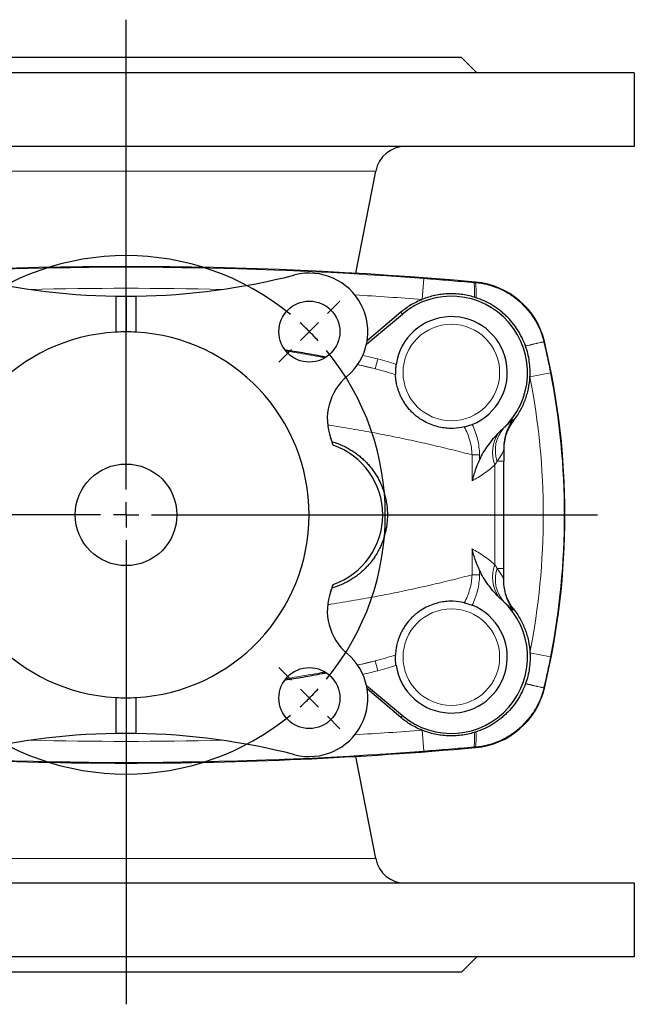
# Model space of a CAD drawing. Header units: millimetres. Extents: x -264 to 603, y -322 to 377.
# Tile 2 of 6: x -179 to -58, y -322 to -129. Entities that reach past the tile are written whole.
import ezdxf

# ---------------------------------------------------------------- set-up
doc = ezdxf.new("R2010")
doc.units = ezdxf.units.MM
doc.layers.add('FORMAT', color=7, linetype='Continuous')

# ---------------------------------------------------------------- blocks, each defined once
blk = doc.blocks.new('SW_CENTERMARKSYMBOL_1')
at = {"layer": 'FORMAT', "color": 0}
for p, q in [((0, 5), (0, 97.43)), ((0, 0), (0, 2.5)), ((-5, 0), (-92.03, 0)), ((0, 0), (-2.5, 0)), ((0, 0), (0, -2.5)), ((0, 0), (2.5, 0)), ((5, 0), (92.72, 0)), ((0, -5), (0, -96.31))]:
    blk.add_line(p, q, dxfattribs=at)
blk = doc.blocks.new('SW_CENTERMARKSYMBOL_2')
at = {"layer": 'FORMAT', "color": 0}
for p, q in [((-75.66, 3.54), (-78.14, 6.01)), ((3.54, 3.54), (6.01, 6.01)), ((-36.06, -31.06), (-36.06, 2.5)), ((-72.12, 0), (-73.89, 1.77)), ((0, 0), (-1.77, -1.77)), ((0, 0), (1.77, 1.77)), ((-72.12, 0), (-70.36, -1.77)), ((-68.59, -3.54), (-66.11, -6.01)), ((-3.54, -3.54), (-6.01, -6.01)), ((-36.06, -36.06), (-36.06, -33.56)), ((-41.06, -36.06), (-74.62, -36.06)), ((-36.06, -36.06), (-38.56, -36.06)), ((-36.06, -36.06), (-36.06, -38.56)), ((-36.06, -36.06), (-33.56, -36.06)), ((-31.06, -36.06), (2.5, -36.06)), ((-36.06, -41.06), (-36.06, -74.62)), ((-68.59, -68.59), (-66.11, -66.11)), ((-3.54, -68.59), (-6.01, -66.11)), ((-72.12, -72.12), (-70.36, -70.36)), ((0, -72.12), (-1.77, -70.36)), ((-72.12, -72.12), (-73.89, -73.89)), ((0, -72.12), (1.77, -73.89)), ((-75.66, -75.66), (-78.14, -78.14)), ((3.54, -75.66), (6.01, -78.14))]:
    blk.add_line(p, q, dxfattribs=at)
for start, end in [(50.6172, 129.3828), (132.1914, 135), (45, 47.8086), (42.1914, 45), (135, 137.8086), (140.6172, 219.3828), (320.6172, 39.3828), (222.1914, 225), (315, 317.8086), (225, 227.8086), (312.1914, 315), (230.6172, 309.3828)]:
    blk.add_arc((-36.06, -36.06), 51, start, end, dxfattribs=at)

msp = doc.modelspace()

# ---------------------------------------------------------------- linework, layer by layer
at = {"color": 7, "linetype": 'Continuous', "lineweight": 25}
for p, q in [((-92.03, -136.16), (-224.03, -136.16)), ((-89.03, -139.16), (-92.03, -136.16)), ((-58.04, -139.16), (-258.02, -139.16)), ((-58.04, -139.16), (-58.04, -153.66)), ((-58.04, -153.66), (-258.02, -153.66)), ((-112.83, -178.64), (-108.92, -158.52)), ((-160.03, -183.15), (-160.03, -190.22)), ((-158.03, -183.16), (-158.03, -190.16)), ((-156.03, -190.22), (-156.03, -183.15)), ((-110.74, -192.6), (-103.67, -186.67)), ((-103.98, -186.3), (-110.61, -191.91)), ((-83.73, -236.72), (-83.73, -215.6)), ((-110.74, -259.72), (-103.67, -265.65)), ((-103.98, -266.02), (-110.61, -260.41)), ((-160.03, -262.11), (-160.03, -269.18)), ((-158.03, -262.16), (-158.03, -269.16)), ((-156.03, -269.18), (-156.03, -262.11)), ((-108.92, -293.81), (-112.83, -273.68)), ((-58.04, -298.66), (-258.02, -298.66)), ((-58.04, -298.66), (-58.04, -313.16)), ((-58.04, -313.16), (-258.02, -313.16)), ((-92.03, -316.16), (-89.03, -313.16)), ((-92.03, -316.16), (-224.03, -316.16))]:
    msp.add_line(p, q, dxfattribs=at)
at = {"color": 8, "linetype": 'Continuous', "lineweight": 18}
for p, q in [((-108.92, -158.52), (-207.14, -158.52)), ((-99.47, -179.66), (-99.78, -183.78)), ((-89.27, -180.37), (-89.28, -180.51)), ((-89.27, -180.37), (-89.27, -180.37)), ((-103.98, -186.3), (-103.67, -186.67)), ((-75.71, -192.08), (-75.84, -192.11)), ((-75.71, -192.08), (-75.71, -192.08)), ((-118.85, -195.22), (-118.97, -195.2)), ((-108.5, -195.48), (-108.99, -197.42)), ((-78.56, -199.03), (-74.51, -198.24)), ((-81.88, -207.44), (-81.82, -207.67)), ((-89.97, -219.46), (-89.97, -214.36)), ((-88.5, -214.36), (-89.97, -214.36)), ((-88.5, -214.36), (-88.5, -215.3)), ((-85.45, -216.34), (-85.45, -235.98)), ((-85.04, -215.6), (-83.73, -215.6)), ((-89.97, -232.86), (-89.97, -237.96)), ((-88.5, -237.96), (-89.97, -237.96)), ((-88.5, -237.96), (-88.5, -237.02)), ((-85.04, -236.72), (-83.73, -236.72)), ((-81.88, -244.88), (-81.82, -244.65)), ((-78.56, -253.29), (-74.51, -254.08)), ((-108.5, -256.84), (-108.99, -254.9)), ((-118.85, -257.1), (-118.97, -257.12)), ((-75.71, -260.24), (-75.84, -260.21)), ((-75.71, -260.24), (-75.71, -260.24)), ((-103.98, -266.02), (-103.67, -265.65)), ((-99.47, -272.66), (-99.78, -268.54)), ((-89.27, -271.95), (-89.28, -271.81)), ((-89.27, -271.95), (-89.27, -271.95)), ((-108.92, -293.81), (-207.14, -293.81))]:
    msp.add_line(p, q, dxfattribs=at)
at = {"color": 8, "linetype": 'Continuous', "lineweight": 18, "flags": 128}
for points in [[(-118.97, -195.2), (-119.01, -195.17), (-119.4, -194.95)], [(-118.97, -257.12), (-119.01, -257.15), (-119.4, -257.37)]]:
    msp.add_lwpolyline(points, dxfattribs=at)
at = {"color": 7, "linetype": 'Continuous', "lineweight": 25}
for centre, radius in [((-121.97, -190.1), 6), ((-158.03, -226.16), 10), ((-121.97, -262.22), 6)]:
    msp.add_circle(centre, radius, dxfattribs=at)
at = {"color": 8, "linetype": 'Continuous', "lineweight": 18}
for centre in [(-94.03, -198.16), (-94.03, -254.16)]:
    msp.add_circle(centre, 9.5, dxfattribs=at)
at = {"color": 7, "linetype": 'Continuous', "lineweight": 25}
for centre, radius, start, end in [((-103.03, -159.66), 6, 90, 169), ((-158.03, -953.66), 776.34, 84.91896, 95.08104), ((-158.03, -49.86), 133.3, 255.579, 269.1403), ((-158.03, -49.86), 133.3, 270.8597, 284.421), ((-121.97, -190.1), 11.5, 310.2198, 104.421), ((-90.63, -195.65), 15.34, 13.4677, 84.919), ((-158.03, -49.86), 133.3, 269.1403, 270), ((-158.03, -49.86), 133.3, 270, 270.8597), ((-94.03, -198.16), 15, 312.3241, 130), ((-94.03, -198.16), 11, 291.8238, 171.5871), ((-158.03, -226.16), 36, 93.1847, 266.8153), ((-158.03, -226.16), 36, 90, 93.1847), ((-158.03, -226.16), 36, 86.8153, 90), ((-158.03, -226.16), 36, 273.1847, 86.8153), ((-218.03, -226.16), 146.34, 346.5323, 13.4677), ((-107.44, -207.28), 11, 130.2198, 200.467), ((-158.03, -226.16), 43, 18.5733, 20.467), ((-122.03, -226.16), 14.5, 289.1659, 70.8341), ((-158.03, -226.16), 43, 339.533, 341.4267), ((-107.44, -245.04), 11, 159.533, 229.7802), ((-94.03, -254.16), 11, 188.4129, 68.1762), ((-94.03, -254.16), 15, 230, 47.6759), ((-121.97, -262.22), 11.5, 255.579, 49.7802), ((-90.63, -256.67), 15.34, 275.081, 346.5323), ((-158.03, -226.16), 36, 266.8153, 270), ((-158.03, -226.16), 36, 270, 273.1847), ((-158.03, -402.46), 133.3, 90.8597, 104.421), ((-158.03, -402.46), 133.3, 90, 90.8597), ((-158.03, -402.46), 133.3, 89.1403, 90), ((-158.03, -402.46), 133.3, 75.579, 89.1403), ((-158.03, 501.34), 776.34, 264.91896, 270), ((-158.03, 501.34), 776.34, 270, 275.08104), ((-103.03, -292.66), 6, 191, 270)]:
    msp.add_arc(centre, radius, start, end, dxfattribs=at)
at = {"color": 8, "linetype": 'Continuous', "lineweight": 18}
for centre, radius, start, end in [((-158.03, -953.66), 776.34, 84.91896, 95.08104), ((-158.03, -953.66), 776.21, 85.6737, 94.3263), ((-158.03, -953.66), 772.08, 88.59497, 91.40503), ((-99.92, -182.05), 10.47, 352.9736, 8.5703), ((-98.99, -182.18), 9.85, 352.7364, 9.7571), ((-90.63, -195.65), 15.34, 13.4677, 84.919), ((-158.03, -953.66), 772.08, 85.6737, 86.6569), ((-58.09, -279.73), 89.4, 101.4528, 103.8216), ((-57.31, -282.85), 92.57, 101.5428, 103.8267), ((-218.03, -226.16), 146.34, 346.5323, 13.4677), ((-158.03, -393.98), 204.58, 75.9904, 76.8417), ((-158.03, -393.98), 202.58, 75.9904, 77.004), ((-218.03, -226.16), 142.08, 348.9905, 11.0095), ((-218.03, -226.16), 146.21, 348.9905, 11.0095), ((-78.72, -213.49), 6.67, 138.4342, 198.4665), ((-74.74, -212.9), 8.99, 142.5754, 179.9973), ((-79.12, -213.86), 6.8, 145.5487, 201.3879), ((-79.12, -238.46), 6.8, 158.6121, 214.4513), ((-78.72, -238.83), 6.67, 161.5335, 221.5658), ((-74.74, -239.42), 8.99, 180.0027, 217.4246), ((-158.03, -58.34), 202.58, 282.996, 284.0096), ((-158.03, -58.34), 204.58, 283.1583, 284.0096), ((-58.09, -172.6), 89.4, 256.1784, 258.5472), ((-57.31, -169.47), 92.57, 256.1733, 258.4572), ((-90.63, -256.67), 15.34, 275.081, 346.5323), ((-158.03, 501.34), 772.08, 273.3431, 274.3263), ((-99.92, -270.27), 10.47, 351.4297, 7.0264), ((-98.99, -270.14), 9.85, 350.2429, 7.2636), ((-158.03, 501.34), 772.08, 268.59497, 271.40503), ((-158.03, 501.34), 776.34, 264.91896, 275.08104), ((-158.03, 501.34), 776.21, 265.6737, 274.3263)]:
    msp.add_arc(centre, radius, start, end, dxfattribs=at)
for points, knots in [([(-99.47, -179.66), (-97.82, -179.79), (-96.17, -179.93), (-93.7, -180.14), (-92.87, -180.21), (-91.22, -180.35), (-90.4, -180.42), (-89.57, -180.49)], [0, 0, 0, 0, 0.5, 0.5, 0.75, 0.75, 1, 1, 1, 1]), ([(-89.28, -180.51), (-88.49, -180.58), (-87.71, -180.71), (-86.57, -181), (-86.19, -181.11), (-85.44, -181.36), (-85.06, -181.5), (-83.97, -181.96), (-83.27, -182.32), (-81.93, -183.15), (-81.3, -183.62), (-80.39, -184.4), (-80.1, -184.67), (-79.55, -185.23), (-79.28, -185.52), (-78.52, -186.42), (-78.06, -187.06), (-77.24, -188.41), (-76.87, -189.12), (-76.27, -190.58), (-76.03, -191.34), (-75.84, -192.11)], [0, 0, 0, 0, 0.125, 0.125, 0.1875, 0.1875, 0.25, 0.25, 0.375, 0.375, 0.5, 0.5, 0.5625, 0.5625, 0.625, 0.625, 0.75, 0.75, 0.875, 0.875, 1, 1, 1, 1]), ([(-75.83, -192.16), (-75.59, -193.17), (-75.36, -194.18), (-74.92, -196.21), (-74.71, -197.22), (-74.51, -198.24)], [0, 0, 0, 0, 0.5, 0.5, 1, 1, 1, 1]), ([(-126.57, -193.94), (-126.39, -193.97), (-125.47, -194.1), (-123.84, -194.37), (-121.69, -194.74), (-120.05, -195.04), (-119.14, -195.22), (-118.93, -195.26)], [0, 0, 0, 0, 0.068283, 0.350562, 0.632842, 0.915014, 1, 1, 1, 1]), ([(-112.49, -196.61), (-111.97, -196.72), (-110.79, -196.99), (-109.63, -197.27), (-108.99, -197.42)], [0, 0, 0, 0, 0.4369207, 1, 1, 1, 1]), ([(-89.97, -214.36), (-90.58, -214.2), (-91.81, -213.88), (-93.72, -213.4), (-95.68, -212.92), (-97.7, -212.44), (-99.79, -211.96), (-101.93, -211.49), (-104.13, -211.03), (-106.34, -210.58), (-108.56, -210.15), (-110.79, -209.74), (-113.07, -209.34), (-115.39, -208.95), (-117.15, -208.67), (-118.16, -208.52), (-118.36, -208.49)], [0, 0, 0, 0, 0.075962, 0.151954, 0.227947, 0.303908, 0.380894, 0.457913, 0.534931, 0.611917, 0.685596, 0.759306, 0.833014, 0.906693, 0.98136, 1, 1, 1, 1]), ([(-89.97, -214.36), (-89.99, -213.39), (-90.14, -212.45), (-90.66, -210.61), (-91.03, -209.72), (-91.5, -208.87)], [0, 0, 0, 0, 0.5, 0.5, 1, 1, 1, 1]), ([(-89.94, -208.37), (-89.71, -208.84), (-89.51, -209.32), (-89.15, -210.3), (-89, -210.8), (-88.63, -212.3), (-88.5, -213.32), (-88.5, -214.36)], [0, 0, 0, 0, 0.25, 0.25, 0.5, 0.5, 1, 1, 1, 1]), ([(-83.71, -209.07), (-83.37, -208.78), (-83.1, -208.52), (-82.64, -208.08), (-82.45, -207.9), (-82.24, -207.69), (-82.17, -207.63), (-82.07, -207.53), (-82.02, -207.49), (-81.92, -207.42), (-81.88, -207.41), (-81.88, -207.44)], [0, 0, 0, 0, 0.25, 0.25, 0.5, 0.5, 0.625, 0.625, 0.75, 0.75, 1, 1, 1, 1]), ([(-83.73, -212.9), (-83.73, -213.07), (-83.74, -213.24), (-83.82, -213.61), (-83.89, -213.81), (-84.1, -214.25), (-84.24, -214.5), (-84.59, -215.02), (-84.8, -215.31), (-85.04, -215.6)], [0, 0, 0, 0, 0.25, 0.25, 0.5, 0.5, 0.75, 0.75, 1, 1, 1, 1]), ([(-85.45, -216.34), (-86.15, -216.96), (-86.87, -217.53), (-88.38, -218.57), (-89.16, -219.04), (-89.97, -219.46)], [0, 0, 0, 0, 0.5, 0.5, 1, 1, 1, 1]), ([(-85.45, -235.98), (-86.15, -235.36), (-86.87, -234.79), (-88.38, -233.75), (-89.16, -233.28), (-89.97, -232.86)], [0, 0, 0, 0, 0.5, 0.5, 1, 1, 1, 1]), ([(-89.97, -237.96), (-90.58, -238.12), (-91.81, -238.44), (-93.72, -238.92), (-95.68, -239.4), (-97.7, -239.88), (-99.79, -240.36), (-101.93, -240.83), (-104.13, -241.3), (-106.34, -241.74), (-108.56, -242.17), (-110.79, -242.58), (-113.07, -242.98), (-115.39, -243.37), (-117.16, -243.65), (-118.17, -243.8), (-118.37, -243.83)], [0, 0, 0, 0, 0.075943, 0.151918, 0.227892, 0.303836, 0.380803, 0.457804, 0.534804, 0.611771, 0.685433, 0.759124, 0.832815, 0.906477, 0.981125, 1, 1, 1, 1]), ([(-89.97, -237.96), (-89.99, -238.93), (-90.14, -239.87), (-90.66, -241.71), (-91.03, -242.61), (-91.5, -243.46)], [0, 0, 0, 0, 0.5, 0.5, 1, 1, 1, 1]), ([(-89.94, -243.95), (-89.71, -243.48), (-89.51, -243), (-89.15, -242.02), (-89, -241.53), (-88.63, -240.03), (-88.5, -239.01), (-88.5, -237.96)], [0, 0, 0, 0, 0.25, 0.25, 0.5, 0.5, 1, 1, 1, 1]), ([(-83.73, -239.42), (-83.73, -239.26), (-83.74, -239.08), (-83.82, -238.71), (-83.89, -238.52), (-84.1, -238.07), (-84.24, -237.83), (-84.59, -237.3), (-84.8, -237.01), (-85.04, -236.72)], [0, 0, 0, 0, 0.25, 0.25, 0.5, 0.5, 0.75, 0.75, 1, 1, 1, 1]), ([(-83.71, -243.26), (-83.37, -243.54), (-83.1, -243.8), (-82.64, -244.24), (-82.45, -244.43), (-82.24, -244.64), (-82.17, -244.7), (-82.07, -244.79), (-82.02, -244.83), (-81.92, -244.91), (-81.88, -244.91), (-81.88, -244.88)], [0, 0, 0, 0, 0.25, 0.25, 0.5, 0.5, 0.625, 0.625, 0.75, 0.75, 1, 1, 1, 1]), ([(-112.49, -255.72), (-111.97, -255.6), (-110.79, -255.33), (-109.63, -255.05), (-108.99, -254.9)], [0, 0, 0, 0, 0.436921, 1, 1, 1, 1]), ([(-75.83, -260.16), (-75.59, -259.15), (-75.36, -258.14), (-74.92, -256.12), (-74.71, -255.1), (-74.51, -254.08)], [0, 0, 0, 0, 0.5, 0.5, 1, 1, 1, 1]), ([(-126.57, -258.38), (-126.39, -258.36), (-125.47, -258.22), (-123.84, -257.95), (-121.69, -257.58), (-120.05, -257.28), (-119.14, -257.1), (-118.93, -257.06)], [0, 0, 0, 0, 0.068283, 0.350562, 0.632842, 0.915014, 1, 1, 1, 1]), ([(-89.28, -271.81), (-88.49, -271.74), (-87.71, -271.61), (-86.57, -271.33), (-86.19, -271.22), (-85.44, -270.97), (-85.06, -270.83), (-83.97, -270.36), (-83.27, -270), (-81.93, -269.17), (-81.3, -268.71), (-80.39, -267.93), (-80.1, -267.65), (-79.55, -267.09), (-79.28, -266.8), (-78.52, -265.9), (-78.06, -265.26), (-77.24, -263.92), (-76.87, -263.2), (-76.27, -261.74), (-76.03, -260.99), (-75.84, -260.21)], [0, 0, 0, 0, 0.125, 0.125, 0.1875, 0.1875, 0.25, 0.25, 0.375, 0.375, 0.5, 0.5, 0.5625, 0.5625, 0.625, 0.625, 0.75, 0.75, 0.875, 0.875, 1, 1, 1, 1]), ([(-99.47, -272.66), (-97.82, -272.53), (-96.17, -272.39), (-93.7, -272.18), (-92.87, -272.11), (-91.22, -271.97), (-90.4, -271.9), (-89.57, -271.83)], [0, 0, 0, 0, 0.5, 0.5, 0.75, 0.75, 1, 1, 1, 1])]:
    msp.add_open_spline(points, degree=3, knots=knots, dxfattribs=at)
for points in [[(-89.57, -180.49), (-89.48, -180.5), (-89.38, -180.5), (-89.28, -180.51)], [(-75.84, -192.11), (-75.84, -192.13), (-75.83, -192.14), (-75.83, -192.16)], [(-108.5, -195.48), (-107.29, -195.79), (-106.09, -196.14), (-104.91, -196.55)], [(-105.02, -198.62), (-106.32, -198.15), (-107.64, -197.76), (-108.99, -197.42)], [(-83.93, -209.25), (-83.85, -209.19), (-83.78, -209.13), (-83.71, -209.07)], [(-85.04, -215.6), (-85.17, -215.84), (-85.31, -216.09), (-85.45, -216.34)], [(-85.04, -236.72), (-85.17, -236.48), (-85.31, -236.23), (-85.45, -235.98)], [(-83.93, -243.07), (-83.85, -243.13), (-83.78, -243.2), (-83.71, -243.26)], [(-105.02, -253.7), (-106.32, -254.17), (-107.64, -254.56), (-108.99, -254.9)], [(-108.5, -256.84), (-107.29, -256.54), (-106.09, -256.18), (-104.91, -255.77)], [(-75.84, -260.21), (-75.84, -260.2), (-75.83, -260.18), (-75.83, -260.16)], [(-89.57, -271.83), (-89.48, -271.83), (-89.38, -271.82), (-89.28, -271.81)]]:
    msp.add_open_spline(points, degree=3, dxfattribs=at)
at = {"color": 7, "linetype": 'Continuous', "lineweight": 25}
for points, knots in [([(-99.78, -183.78), (-100.55, -184.09), (-101.28, -184.45), (-102.68, -185.29), (-103.35, -185.77), (-103.98, -186.3)], [0, 0, 0, 0, 0.5, 0.5, 1, 1, 1, 1]), ([(-89.53, -183.33), (-90.37, -183.07), (-91.22, -182.89), (-92.52, -182.73), (-92.95, -182.69), (-93.82, -182.66), (-94.26, -182.66), (-95.58, -182.71), (-96.44, -182.83), (-97.71, -183.1), (-98.13, -183.21), (-98.96, -183.47), (-99.38, -183.61), (-99.78, -183.78)], [0, 0, 0, 0, 0.25, 0.25, 0.375, 0.375, 0.5, 0.5, 0.75, 0.75, 0.875, 0.875, 1, 1, 1, 1]), ([(-79.45, -192.92), (-79.65, -192.37), (-79.87, -191.83), (-80.26, -191.04), (-80.4, -190.78), (-80.69, -190.27), (-80.85, -190.01), (-81.65, -188.77), (-82.39, -187.87), (-83.44, -186.84), (-83.66, -186.64), (-84.1, -186.26), (-84.33, -186.07), (-85.04, -185.53), (-85.52, -185.2), (-86.52, -184.59), (-87.04, -184.32), (-88.11, -183.83), (-88.66, -183.61), (-89.22, -183.43)], [0, 0, 0, 0, 0.125, 0.125, 0.1875, 0.1875, 0.25, 0.25, 0.5, 0.5, 0.5625, 0.5625, 0.625, 0.625, 0.75, 0.75, 0.875, 0.875, 1, 1, 1, 1]), ([(-126.78, -193.66), (-125.6, -193.85), (-123.13, -194.24), (-120.68, -194.71), (-119.4, -194.95)], [0, 0, 0, 0, 0.478923, 1, 1, 1, 1]), ([(-78.56, -199.03), (-78.53, -198.52), (-78.53, -198.01), (-78.57, -196.98), (-78.62, -196.47), (-78.84, -194.93), (-79.08, -193.94), (-79.43, -192.97)], [0, 0, 0, 0, 0.25, 0.25, 0.5, 0.5, 1, 1, 1, 1]), ([(-119.4, -194.95), (-119.16, -195), (-118.9, -195.05), (-118.63, -195.06), (-118.6, -195.07)], [0, 0, 0, 0, 0.91097, 1, 1, 1, 1]), ([(-118.97, -195.2), (-118.96, -195.2), (-118.93, -195.21), (-118.89, -195.21), (-118.86, -195.22)], [0, 0, 0, 0, 0.146083, 1, 1, 1, 1]), ([(-104.91, -196.55), (-104.95, -196.8), (-104.97, -197.04), (-105.01, -197.5), (-105.02, -197.71), (-105.03, -198), (-105.03, -198.09), (-105.03, -198.24), (-105.03, -198.32), (-105.02, -198.5), (-105.02, -198.58), (-105.02, -198.62)], [0, 0, 0, 0, 0.25, 0.25, 0.5, 0.5, 0.625, 0.625, 0.75, 0.75, 1, 1, 1, 1]), ([(-91.5, -208.87), (-92.17, -209.02), (-92.89, -209.13), (-94.04, -209.17), (-94.44, -209.16), (-95.26, -209.1), (-95.67, -209.05), (-96.51, -208.89), (-96.93, -208.78), (-97.8, -208.5), (-98.24, -208.34), (-99.11, -207.93), (-99.54, -207.69), (-100.19, -207.28), (-100.41, -207.13), (-100.84, -206.81), (-101.05, -206.63), (-101.46, -206.27), (-101.67, -206.08), (-102.07, -205.67), (-102.26, -205.46), (-102.64, -205.01), (-102.82, -204.78), (-103.16, -204.31), (-103.31, -204.06), (-103.6, -203.58), (-103.74, -203.34), (-103.98, -202.86), (-104.09, -202.62), (-104.27, -202.17), (-104.35, -201.95), (-104.5, -201.54), (-104.56, -201.35), (-104.66, -200.98), (-104.71, -200.81), (-104.78, -200.48), (-104.81, -200.33), (-104.89, -199.91), (-104.93, -199.67), (-104.97, -199.26), (-104.99, -199.09), (-105.01, -198.81), (-105.01, -198.7), (-105.02, -198.62)], [0, 0, 0, 0, 0.125, 0.125, 0.1875, 0.1875, 0.25, 0.25, 0.3125, 0.3125, 0.375, 0.375, 0.4375, 0.4375, 0.46875, 0.46875, 0.5, 0.5, 0.53125, 0.53125, 0.5625, 0.5625, 0.59375, 0.59375, 0.625, 0.625, 0.65625, 0.65625, 0.6875, 0.6875, 0.71875, 0.71875, 0.75, 0.75, 0.78125, 0.78125, 0.8125, 0.8125, 0.875, 0.875, 0.9375, 0.9375, 1, 1, 1, 1]), ([(-81.82, -207.67), (-81.58, -207.37), (-81.36, -207.05), (-80.92, -206.4), (-80.71, -206.06), (-80.14, -205.04), (-79.81, -204.34), (-79.39, -203.24), (-79.27, -202.87), (-79.05, -202.12), (-78.95, -201.74), (-78.71, -200.58), (-78.6, -199.81), (-78.56, -199.03)], [0, 0, 0, 0, 0.125, 0.125, 0.25, 0.25, 0.5, 0.5, 0.625, 0.625, 0.75, 0.75, 1, 1, 1, 1]), ([(-91.5, -208.87), (-91.4, -208.84), (-91.3, -208.82), (-91.06, -208.75), (-90.93, -208.72), (-90.53, -208.59), (-90.23, -208.49), (-89.94, -208.37)], [0, 0, 0, 0, 0.25, 0.25, 0.5, 0.5, 1, 1, 1, 1]), ([(-81.82, -207.67), (-82.44, -208.45), (-82.91, -209.32), (-83.56, -211.21), (-83.73, -212.19), (-83.73, -213.19)], [0, 0, 0, 0, 0.5, 0.5, 1, 1, 1, 1]), ([(-84.73, -210.02), (-85.5, -210.79), (-86.22, -211.62), (-87.49, -213.37), (-88.05, -214.29), (-88.5, -215.3)], [0, 0, 0, 0, 0.5, 0.5, 1, 1, 1, 1]), ([(-117.51, -211.77), (-117.49, -211.77), (-117.11, -211.87), (-116.39, -212.13), (-115.37, -212.54), (-114.43, -213.01), (-113.58, -213.52), (-112.8, -214.05), (-112.06, -214.62), (-111.35, -215.25), (-110.67, -215.92), (-110.04, -216.63), (-109.47, -217.37), (-108.94, -218.15), (-108.45, -218.97), (-108.02, -219.82), (-107.63, -220.72), (-107.3, -221.64), (-107.03, -222.61), (-106.83, -223.59), (-106.68, -224.6), (-106.61, -225.56), (-106.61, -226.48), (-106.65, -227.35), (-106.75, -228.21), (-106.89, -229.07), (-107.1, -229.97), (-107.38, -230.9), (-107.74, -231.87), (-108.16, -232.8), (-108.62, -233.66), (-109.11, -234.44), (-109.63, -235.16), (-110.17, -235.84), (-110.76, -236.49), (-111.4, -237.13), (-112.12, -237.75), (-112.91, -238.35), (-113.73, -238.9), (-114.59, -239.39), (-115.5, -239.84), (-116.47, -240.23), (-117.16, -240.47), (-117.51, -240.56), (-117.52, -240.56)], [0, 0, 0, 0, 0.001905, 0.031711, 0.061451, 0.091059, 0.116101, 0.141232, 0.166402, 0.191565, 0.216678, 0.241709, 0.265916, 0.290204, 0.31451, 0.338779, 0.36297, 0.387595, 0.412335, 0.437106, 0.461829, 0.486439, 0.507595, 0.528828, 0.550089, 0.571327, 0.592488, 0.618149, 0.643887, 0.669633, 0.695307, 0.718045, 0.740839, 0.763658, 0.786463, 0.80921, 0.835622, 0.862106, 0.888617, 0.915107, 0.941525, 0.970592, 0.999753, 1, 1, 1, 1]), ([(-83.73, -212.9), (-83.73, -213.08), (-83.73, -213.27), (-83.73, -213.68), (-83.73, -213.9), (-83.73, -214.36), (-83.73, -214.6), (-83.73, -215.1), (-83.73, -215.35), (-83.73, -215.6)], [0, 0, 0, 0, 0.25, 0.25, 0.5, 0.5, 0.75, 0.75, 1, 1, 1, 1]), ([(-88.5, -215.3), (-88.8, -215.99), (-89.08, -216.68), (-89.45, -217.72), (-89.56, -218.07), (-89.73, -218.59), (-89.78, -218.76), (-89.88, -219.11), (-89.93, -219.29), (-89.97, -219.46)], [0, 0, 0, 0, 0.5, 0.5, 0.75, 0.75, 0.875, 0.875, 1, 1, 1, 1]), ([(-88.5, -237.02), (-88.8, -236.33), (-89.08, -235.64), (-89.45, -234.6), (-89.56, -234.26), (-89.73, -233.74), (-89.78, -233.56), (-89.88, -233.21), (-89.93, -233.04), (-89.97, -232.86)], [0, 0, 0, 0, 0.5, 0.5, 0.75, 0.75, 0.875, 0.875, 1, 1, 1, 1]), ([(-84.73, -242.31), (-85.5, -241.53), (-86.22, -240.71), (-87.49, -238.96), (-88.05, -238.03), (-88.5, -237.02)], [0, 0, 0, 0, 0.5, 0.5, 1, 1, 1, 1]), ([(-83.73, -239.42), (-83.73, -239.24), (-83.73, -239.05), (-83.73, -238.64), (-83.73, -238.42), (-83.73, -237.96), (-83.73, -237.72), (-83.73, -237.23), (-83.73, -236.98), (-83.73, -236.72)], [0, 0, 0, 0, 0.25, 0.25, 0.5, 0.5, 0.75, 0.75, 1, 1, 1, 1]), ([(-81.82, -244.65), (-82.44, -243.87), (-82.91, -243), (-83.56, -241.11), (-83.73, -240.13), (-83.73, -239.13)], [0, 0, 0, 0, 0.5, 0.5, 1, 1, 1, 1]), ([(-91.5, -243.46), (-92.17, -243.3), (-92.89, -243.19), (-94.04, -243.15), (-94.44, -243.16), (-95.26, -243.22), (-95.67, -243.28), (-96.51, -243.44), (-96.93, -243.54), (-97.8, -243.82), (-98.24, -243.99), (-99.11, -244.39), (-99.54, -244.63), (-100.19, -245.05), (-100.41, -245.2), (-100.84, -245.52), (-101.05, -245.69), (-101.46, -246.05), (-101.67, -246.24), (-102.07, -246.65), (-102.26, -246.86), (-102.64, -247.31), (-102.82, -247.54), (-103.16, -248.02), (-103.31, -248.26), (-103.6, -248.74), (-103.74, -248.98), (-103.98, -249.46), (-104.09, -249.7), (-104.27, -250.15), (-104.35, -250.37), (-104.5, -250.78), (-104.56, -250.98), (-104.66, -251.34), (-104.71, -251.52), (-104.78, -251.84), (-104.81, -251.99), (-104.89, -252.42), (-104.93, -252.65), (-104.97, -253.06), (-104.99, -253.23), (-105.01, -253.51), (-105.01, -253.62), (-105.02, -253.7)], [0, 0, 0, 0, 0.125, 0.125, 0.1875, 0.1875, 0.25, 0.25, 0.3125, 0.3125, 0.375, 0.375, 0.4375, 0.4375, 0.46875, 0.46875, 0.5, 0.5, 0.53125, 0.53125, 0.5625, 0.5625, 0.59375, 0.59375, 0.625, 0.625, 0.65625, 0.65625, 0.6875, 0.6875, 0.71875, 0.71875, 0.75, 0.75, 0.78125, 0.78125, 0.8125, 0.8125, 0.875, 0.875, 0.9375, 0.9375, 1, 1, 1, 1]), ([(-91.5, -243.46), (-91.4, -243.48), (-91.3, -243.5), (-91.06, -243.57), (-90.93, -243.6), (-90.53, -243.73), (-90.23, -243.83), (-89.94, -243.95)], [0, 0, 0, 0, 0.25, 0.25, 0.5, 0.5, 1, 1, 1, 1]), ([(-81.82, -244.65), (-81.58, -244.96), (-81.36, -245.27), (-80.92, -245.92), (-80.71, -246.26), (-80.14, -247.28), (-79.81, -247.99), (-79.39, -249.08), (-79.27, -249.45), (-79.05, -250.2), (-78.95, -250.58), (-78.71, -251.74), (-78.6, -252.52), (-78.56, -253.29)], [0, 0, 0, 0, 0.125, 0.125, 0.25, 0.25, 0.5, 0.5, 0.625, 0.625, 0.75, 0.75, 1, 1, 1, 1]), ([(-104.91, -255.77), (-104.95, -255.53), (-104.97, -255.29), (-105.01, -254.82), (-105.02, -254.61), (-105.03, -254.32), (-105.03, -254.24), (-105.03, -254.08), (-105.03, -254.01), (-105.02, -253.82), (-105.02, -253.74), (-105.02, -253.7)], [0, 0, 0, 0, 0.25, 0.25, 0.5, 0.5, 0.625, 0.625, 0.75, 0.75, 1, 1, 1, 1]), ([(-78.56, -253.29), (-78.53, -253.8), (-78.53, -254.31), (-78.57, -255.34), (-78.62, -255.86), (-78.84, -257.39), (-79.08, -258.38), (-79.43, -259.35)], [0, 0, 0, 0, 0.25, 0.25, 0.5, 0.5, 1, 1, 1, 1]), ([(-126.78, -258.66), (-125.6, -258.47), (-123.13, -258.08), (-120.68, -257.61), (-119.4, -257.37)], [0, 0, 0, 0, 0.478923, 1, 1, 1, 1]), ([(-119.4, -257.37), (-119.16, -257.33), (-118.9, -257.28), (-118.63, -257.26), (-118.6, -257.26)], [0, 0, 0, 0, 0.91097, 1, 1, 1, 1]), ([(-118.97, -257.12), (-118.96, -257.12), (-118.93, -257.11), (-118.89, -257.11), (-118.86, -257.11)], [0, 0, 0, 0, 0.146083, 1, 1, 1, 1]), ([(-79.45, -259.4), (-79.65, -259.95), (-79.87, -260.49), (-80.26, -261.28), (-80.4, -261.54), (-80.69, -262.05), (-80.85, -262.31), (-81.65, -263.55), (-82.39, -264.46), (-83.44, -265.48), (-83.66, -265.68), (-84.1, -266.06), (-84.33, -266.25), (-85.04, -266.79), (-85.52, -267.13), (-86.52, -267.73), (-87.04, -268), (-88.11, -268.49), (-88.66, -268.71), (-89.22, -268.89)], [0, 0, 0, 0, 0.125, 0.125, 0.1875, 0.1875, 0.25, 0.25, 0.5, 0.5, 0.5625, 0.5625, 0.625, 0.625, 0.75, 0.75, 0.875, 0.875, 1, 1, 1, 1]), ([(-99.78, -268.54), (-100.55, -268.24), (-101.28, -267.87), (-102.68, -267.03), (-103.35, -266.55), (-103.98, -266.02)], [0, 0, 0, 0, 0.5, 0.5, 1, 1, 1, 1]), ([(-89.53, -268.99), (-90.37, -269.25), (-91.22, -269.43), (-92.52, -269.59), (-92.95, -269.63), (-93.82, -269.67), (-94.26, -269.67), (-95.58, -269.61), (-96.44, -269.49), (-97.71, -269.22), (-98.13, -269.11), (-98.96, -268.85), (-99.38, -268.71), (-99.78, -268.54)], [0, 0, 0, 0, 0.25, 0.25, 0.375, 0.375, 0.5, 0.5, 0.75, 0.75, 0.875, 0.875, 1, 1, 1, 1])]:
    msp.add_open_spline(points, degree=3, knots=knots, dxfattribs=at)
for points in [[(-89.22, -183.43), (-89.32, -183.39), (-89.43, -183.36), (-89.53, -183.33)], [(-79.43, -192.97), (-79.43, -192.95), (-79.44, -192.94), (-79.45, -192.92)], [(-83.93, -209.25), (-84.2, -209.5), (-84.47, -209.76), (-84.73, -210.02)], [(-83.93, -243.07), (-84.2, -242.82), (-84.47, -242.57), (-84.73, -242.31)], [(-79.43, -259.35), (-79.43, -259.37), (-79.44, -259.39), (-79.45, -259.4)], [(-89.22, -268.89), (-89.32, -268.93), (-89.43, -268.96), (-89.53, -268.99)]]:
    msp.add_open_spline(points, degree=3, dxfattribs=at)

# ---------------------------------------------------------------- block references
at = {"layer": 'FORMAT'}
for name, p in [('SW_CENTERMARKSYMBOL_1', (-158.03, -226.16)), ('SW_CENTERMARKSYMBOL_2', (-121.97, -190.1))]:
    msp.add_blockref(name, p, dxfattribs=at)

doc.saveas('drawing.dxf')
